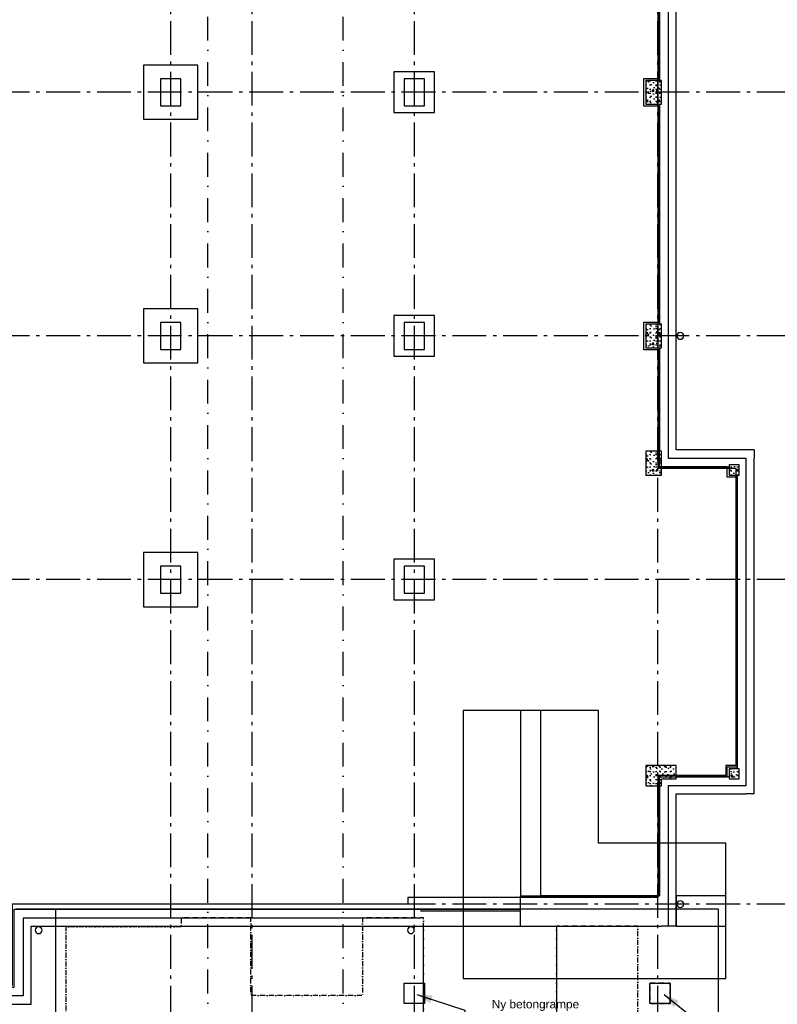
# Model space of a CAD drawing. Header units: millimetres. Extents: x -117798 to 93698, y -84437 to 74219.
# Tile 4 of 34: x -70903 to -59710, y -45291 to -30746. Entities that reach past the tile are written whole.
import ezdxf
from ezdxf.enums import TextEntityAlignment as Align

# ---------------------------------------------------------------- set-up
doc = ezdxf.new("R2010")
doc.units = ezdxf.units.MM
doc.header["$LTSCALE"] = 0.5
doc.header["$MEASUREMENT"] = 0
for name, pattern in [('Akselinje', [1500, 1000, -200, 100, -200]), ('Over snittplan', [260, 150, -50, 10, -50]), ('PLINE', [0]), ('Prikk & stiplet', [1340.555525, 705.555534, -352.777767, 0, -282.222223])]:
    doc.linetypes.add(name, pattern=pattern)
for name, color, linetype in [('216- Direkte fundamentering', 7, 'Continuous'), ('216- Direkte fundamentering (Skravur)', 7, 'Continuous'), ('216- Direkte fundamentering(Nye konstruksjoner)', 7, 'Continuous'), ('252- Gulv på grunn_ bunnplate', 7, 'Continuous'), ('252- Gulv på grunn_ bunnplate(Nye konstruksjoner)', 7, 'Continuous'), ('265- Gesimser_ takrenner og nedløp(Nye konstruksjoner)', 7, 'Continuous'), ('283- Ramper(Nye konstruksjoner)', 7, 'Continuous'), ('82-- Modullinjer', 7, 'Continuous'), ('832- Tekst bygning(Nye konstruksjoner)', 7, 'Continuous'), ('852- Snittmarkør', 7, 'Continuous'), ('tiltaksgrense(Nye konstruksjoner)', 7, 'Continuous')]:
    doc.layers.add(name, color=color, linetype=linetype)
doc.styles.add('GENERATED_STYLE_1', font='arial.ttf')
doc.styles.add('GENERATED_STYLE_2', font='arial.ttf')
doc.linetypes.add('Tiltaksgrense', pattern='A,0,[1,A-2607.110 Plan Fundament1.Shx,S=4.761905,R=0,X=0,Y=0],-1200,0', length=1200)
doc.dimstyles.new('GENERATED_STYLE__2', dxfattribs={"dimtxt": 0.18, "dimasz": 228, "dimexe": 0.18, "dimexo": 0.0625, "dimgap": 0, "dimtad": 0, "dimtih": 1, "dimtoh": 1, "dimdec": 4, "dimzin": 0, "dimdsep": 46, "dimcen": 0.09, "dimadec": 0, "dimazin": 0, "dimtfac": 1, "dimtdec": 4, "dimtmove": 0, "dimatfit": 3, "dimldrblk": 'ARROWHEAD_5', "dimfxl": 1, "dimtolj": 1, "dimtzin": 0, "dimarcsym": 0})
pattern_1 = [(0, (0, 0), (0, 311.7692), [30, -150]), (0, (90, 155.9), (0, 311.7692), [30, -150]), (60, (0, 0), (-270, 155.8846), [30, -150]), (60, (180, 0), (-270, 155.8846), [30, -150]), (120, (30, 0), (270, 155.8846), [30, -150]), (120, (210, 0), (270, 155.8846), [30, -150]), (0, (0, 30), (0, 60), [0, -60, 0, -90.000004]), (45, (30, 30), (-42.42641, 42.42641), [0, -45, 0, -75.000003])]

# ---------------------------------------------------------------- blocks, each defined once
blk = doc.blocks.new('Standard grid marker[8]', base_point=(20939, -35417))
at = {"layer": '82-- Modullinjer', "linetype": 'Akselinje'}
blk.add_line((20739, -35417), (-81321, -35417), dxfattribs=at)
at = {"layer": '82-- Modullinjer', "style": 'GENERATED_STYLE_1'}
for tag, p in [('AC_MarkerText_1_1', (-81899, -35457)), ('AC_MarkerText_1_0', (21062, -35457))]:
    blk.add_attdef(tag, text='', height=175, rotation=90, dxfattribs=at).set_placement(p, align=Align.TOP_CENTER)
blk = doc.blocks.new('Standard grid marker[9]', base_point=(20939, -39017))
at = {"layer": '82-- Modullinjer', "linetype": 'Akselinje'}
blk.add_line((20739, -39017), (-81321, -39017), dxfattribs=at)
at = {"layer": '82-- Modullinjer', "style": 'GENERATED_STYLE_1'}
for tag, p in [('AC_MarkerText_1_1', (-81899, -39057)), ('AC_MarkerText_1_0', (21062, -39057))]:
    blk.add_attdef(tag, text='', height=175, rotation=90, dxfattribs=at).set_placement(p, align=Align.TOP_CENTER)
blk = doc.blocks.new('Standard grid marker[11]', base_point=(-61478, 26434))
at = {"layer": '82-- Modullinjer', "linetype": 'Akselinje'}
blk.add_line((-61478, 26234), (-61478, -50174), dxfattribs=at)
at = {"layer": '82-- Modullinjer', "style": 'GENERATED_STYLE_1'}
for tag, p in [('AC_MarkerText_1_0', (-61606, 26644)), ('AC_MarkerText_1_1', (-61606, -50664))]:
    blk.add_attdef(tag, text='', height=175, rotation=90, dxfattribs=at).set_placement(p, align=Align.TOP_CENTER)
blk = doc.blocks.new('Standard grid marker[23]', base_point=(20939, -43812))
at = {"layer": '82-- Modullinjer', "linetype": 'Akselinje'}
blk.add_line((20739, -43812), (-81321, -43812), dxfattribs=at)
at = {"layer": '82-- Modullinjer', "style": 'GENERATED_STYLE_1'}
for tag, p in [('AC_MarkerText_1_1', (-81899, -43852)), ('AC_MarkerText_1_0', (21062, -43852))]:
    blk.add_attdef(tag, text='', height=175, rotation=90, dxfattribs=at).set_placement(p, align=Align.TOP_CENTER)
blk = doc.blocks.new('Standard grid marker[27]', base_point=(20939, -31817))
at = {"layer": '82-- Modullinjer', "linetype": 'Akselinje'}
blk.add_line((20739, -31817), (-81321, -31817), dxfattribs=at)
at = {"layer": '82-- Modullinjer', "style": 'GENERATED_STYLE_1'}
for tag, p in [('AC_MarkerText_1_1', (-81899, -31857)), ('AC_MarkerText_1_0', (21062, -31857))]:
    blk.add_attdef(tag, text='', height=175, rotation=90, dxfattribs=at).set_placement(p, align=Align.TOP_CENTER)
blk = doc.blocks.new('Standard grid marker[36]', base_point=(-68673, 26434))
at = {"layer": '82-- Modullinjer', "linetype": 'Akselinje'}
blk.add_line((-68673, 26234), (-68673, -50374), dxfattribs=at)
at = {"layer": '82-- Modullinjer', "style": 'GENERATED_STYLE_1'}
for tag, p in [('AC_MarkerText_1_0', (-68801, 26644)), ('AC_MarkerText_1_1', (-68801, -50864))]:
    blk.add_attdef(tag, text='', height=175, rotation=90, dxfattribs=at).set_placement(p, align=Align.TOP_CENTER)
blk = doc.blocks.new('Standard grid marker[37]', base_point=(-67473, 26434))
at = {"layer": '82-- Modullinjer', "linetype": 'Akselinje'}
blk.add_line((-67473, 26234), (-67473, -50374), dxfattribs=at)
at = {"layer": '82-- Modullinjer', "style": 'GENERATED_STYLE_1'}
for tag, p in [('AC_MarkerText_1_0', (-67601, 26644)), ('AC_MarkerText_1_1', (-67601, -50864))]:
    blk.add_attdef(tag, text='', height=175, rotation=90, dxfattribs=at).set_placement(p, align=Align.TOP_CENTER)
blk = doc.blocks.new('Standard grid marker[38]', base_point=(-65073, 26434))
at = {"layer": '82-- Modullinjer', "linetype": 'Akselinje'}
blk.add_line((-65073, 26234), (-65073, -50374), dxfattribs=at)
at = {"layer": '82-- Modullinjer', "style": 'GENERATED_STYLE_1'}
for tag, p in [('AC_MarkerText_1_0', (-65201, 26644)), ('AC_MarkerText_1_1', (-65201, -50864))]:
    blk.add_attdef(tag, text='', height=175, rotation=90, dxfattribs=at).set_placement(p, align=Align.TOP_CENTER)
blk = doc.blocks.new('Nedløp kompleks[42]', base_point=(-65123, -44197))
at = {"layer": '265- Gesimser_ takrenner og nedløp(Nye konstruksjoner)', "linetype": 'PLINE', "flags": 128}
blk.add_lwpolyline([(-65073, -44197, 1), (-65173, -44197, 1)], format="xyb", close=True, dxfattribs=at)
blk = doc.blocks.new('Nedløp kompleks[43]', base_point=(-61143, -35417))
at = {"layer": '265- Gesimser_ takrenner og nedløp(Nye konstruksjoner)', "linetype": 'PLINE', "flags": 128}
blk.add_lwpolyline([(-61143, -35367, 1), (-61143, -35467, 1)], format="xyb", close=True, dxfattribs=at)
blk = doc.blocks.new('Nedløp kompleks[46]', base_point=(-70623, -44197))
at = {"layer": '265- Gesimser_ takrenner og nedløp(Nye konstruksjoner)', "linetype": 'PLINE', "flags": 128}
blk.add_lwpolyline([(-70573, -44197, 1), (-70673, -44197, 1)], format="xyb", close=True, dxfattribs=at)
blk = doc.blocks.new('Nedløp kompleks[47]', base_point=(-61143, -43812))
at = {"layer": '265- Gesimser_ takrenner og nedløp(Nye konstruksjoner)', "linetype": 'PLINE', "flags": 128}
blk.add_lwpolyline([(-61143, -43762, 1), (-61143, -43862, 1)], format="xyb", close=True, dxfattribs=at)
blk = doc.blocks.new('ARROWHEAD_5')
at = {"linetype": 'Continuous'}
blk.add_hatch(color=256, dxfattribs=at).paths.add_polyline_path([(-1, 0.2679), (0, 0), (-1, -0.2679)])
blk.add_line((0, 0), (-1, 0), dxfattribs=at)

msp = doc.modelspace()

# ---------------------------------------------------------------- hatches: boundary and pattern name
at = {"layer": '216- Direkte fundamentering (Skravur)', "linetype": 'Continuous'}
h = msp.add_hatch(dxfattribs=at)
h.set_pattern_fill('Betong_strukturell', color=256, style=0, pattern_type=2)
h.set_pattern_definition(pattern_1)
h.paths.add_polyline_path([(-61423.2, -31991.9), (-61423.2, -31641.9), (-61653.2, -31641.9), (-61653.2, -31991.9)])
h = msp.add_hatch(dxfattribs=at)
h.set_pattern_fill('Betong_strukturell', color=256, style=0, pattern_type=2)
h.set_pattern_definition(pattern_1)
h.paths.add_polyline_path([(-61423.2, -35591.9), (-61423.2, -35241.9), (-61653.2, -35241.9), (-61653.2, -35591.9)])
h = msp.add_hatch(dxfattribs=at)
h.set_pattern_fill('Betong_strukturell', color=256, style=0, pattern_type=2)
h.set_pattern_definition(pattern_1)
h.paths.add_polyline_path([(-61423.2, -37471.9), (-61423.2, -37121.9), (-61653.2, -37121.9), (-61653.2, -37471.9)])
h = msp.add_hatch(dxfattribs=at)
h.set_pattern_fill('Betong_strukturell', color=256, style=0, pattern_type=2)
h.set_pattern_definition(pattern_1)
h.paths.add_polyline_path([(-60273.2, -37471.9), (-60273.2, -37321.9), (-60423.2, -37321.9), (-60423.2, -37471.9)])
h = msp.add_hatch(dxfattribs=at)
h.set_pattern_fill('Betong_strukturell', color=256, style=0, pattern_type=2)
h.set_pattern_definition(pattern_1)
h.paths.add_polyline_path([(-61203.2, -41761.9), (-61653.2, -41761.9), (-61653.2, -42061.9), (-61423.2, -42061.9), (-61423.2, -41961.9), (-61203.2, -41961.9)])
h = msp.add_hatch(dxfattribs=at)
h.set_pattern_fill('Betong_strukturell', color=256, style=0, pattern_type=2)
h.set_pattern_definition(pattern_1)
h.paths.add_polyline_path([(-60273.2, -41961.9), (-60273.2, -41811.9), (-60423.2, -41811.9), (-60423.2, -41961.9)])

# ---------------------------------------------------------------- linework, layer by layer
at = {"layer": '216- Direkte fundamentering', "linetype": 'PLINE'}
for p, q in [((-61323.2, -25666.9), (-61323.2, -37101.9)), ((-61323.2, -37101.9), (-61323.2, -37221.9)), ((-61323.2, -37221.9), (-61203.2, -37221.9)), ((-61203.2, -37221.9), (-60173.2, -37221.9)), ((-60173.2, -37221.9), (-60173.2, -42061.9)), ((-61203.2, -42061.9), (-61323.2, -42061.9)), ((-61323.2, -42061.9), (-61323.2, -42181.9)), ((-60173.2, -42061.9), (-61203.2, -42061.9)), ((-61323.2, -42181.9), (-61323.2, -43920.9)), ((-61323.2, -43920.9), (-61323.2, -44136.9)), ((-70853.2, -44016.9), (-70853.2, -44136.9)), ((-70733.2, -44016.9), (-70853.2, -44016.9)), ((-64978.2, -44016.9), (-70733.2, -44016.9)), ((-70853.2, -44136.9), (-70853.2, -45166.9)), ((-70853.2, -45166.9), (-75148.2, -45166.9))]:
    msp.add_line(p, q, dxfattribs=at)
at = {"layer": '216- Direkte fundamentering', "linetype": 'PLINE', "flags": 128}
for points in [[(-61203.2, -37101.9), (-61203.2, -25546.9)], [(-61453.2, -28391.9), (-61453.2, -31641.9)], [(-61453.2, -31991.9), (-61453.2, -35241.9)], [(-61453.2, -35591.9), (-61453.2, -37121.9)], [(-60053.2, -37101.9), (-61203.2, -37101.9)], [(-60053.2, -37101.9), (-60053.2, -37221.9)], [(-60053.2, -42181.9), (-60053.2, -37221.9)], [(-61423.2, -37351.9), (-60423.2, -37351.9)], [(-60303.2, -37471.9), (-60303.2, -41811.9)], [(-63503.2, -40951.9), (-63503.2, -43686.9)], [(-63203.2, -40951.9), (-63503.2, -40951.9)], [(-63203.2, -43686.9), (-63203.2, -40951.9)], [(-60423.2, -41931.9), (-61203.2, -41931.9)], [(-61453.2, -42061.9), (-61453.2, -43686.9)], [(-61203.2, -42181.9), (-60173.2, -42181.9)], [(-61203.2, -44136.9), (-61203.2, -42181.9)], [(-60053.2, -42181.9), (-60173.2, -42181.9)], [(-63503.2, -44136.9), (-63503.2, -43686.9)], [(-61453.2, -43686.9), (-63203.2, -43686.9)], [(-64978.2, -43886.9), (-70953.2, -43886.9)], [(-64978.2, -43886.9), (-64978.2, -43916.9)], [(-63503.2, -43916.9), (-64978.2, -43916.9)], [(-63503.2, -44136.9), (-63503.2, -43916.9)], [(-70733.2, -45166.9), (-70733.2, -44136.9)], [(-70733.2, -44136.9), (-64978.2, -44136.9)], [(-64978.2, -44136.9), (-63503.2, -44136.9)], [(-63503.2, -44136.9), (-61423.2, -44136.9)], [(-61323.2, -44136.9), (-61423.2, -44136.9)], [(-61203.2, -44136.9), (-61323.2, -44136.9)], [(-70733.2, -45286.9), (-70733.2, -45166.9)], [(-75268.2, -45286.9), (-70733.2, -45286.9)]]:
    msp.add_lwpolyline(points, dxfattribs=at)
for points in [[(-68273.2, -32216.9), (-68273.2, -31416.9), (-69073.2, -31416.9), (-69073.2, -32216.9)], [(-64773.2, -32116.9), (-64773.2, -31516.9), (-65373.2, -31516.9), (-65373.2, -32116.9)], [(-68523.2, -32016.9), (-68523.2, -31616.9), (-68823.2, -31616.9), (-68823.2, -32016.9)], [(-64923.2, -32016.9), (-64923.2, -31616.9), (-65223.2, -31616.9), (-65223.2, -32016.9)], [(-61423.2, -31991.9), (-61423.2, -31641.9), (-61653.2, -31641.9), (-61653.2, -31991.9)], [(-68273.2, -35816.9), (-68273.2, -35016.9), (-69073.2, -35016.9), (-69073.2, -35816.9)], [(-64773.2, -35716.9), (-64773.2, -35116.9), (-65373.2, -35116.9), (-65373.2, -35716.9)], [(-68523.2, -35616.9), (-68523.2, -35216.9), (-68823.2, -35216.9), (-68823.2, -35616.9)], [(-64923.2, -35616.9), (-64923.2, -35216.9), (-65223.2, -35216.9), (-65223.2, -35616.9)], [(-61423.2, -35591.9), (-61423.2, -35241.9), (-61653.2, -35241.9), (-61653.2, -35591.9)], [(-61423.2, -37471.9), (-61423.2, -37121.9), (-61653.2, -37121.9), (-61653.2, -37471.9)], [(-60273.2, -37471.9), (-60273.2, -37321.9), (-60423.2, -37321.9), (-60423.2, -37471.9)], [(-68273.2, -39416.9), (-68273.2, -38616.9), (-69073.2, -38616.9), (-69073.2, -39416.9)], [(-68523.2, -39216.9), (-68523.2, -38816.9), (-68823.2, -38816.9), (-68823.2, -39216.9)], [(-64773.2, -39316.9), (-64773.2, -38716.9), (-65373.2, -38716.9), (-65373.2, -39316.9)], [(-64923.2, -39216.9), (-64923.2, -38816.9), (-65223.2, -38816.9), (-65223.2, -39216.9)], [(-64353.2, -44911.9), (-60473.2, -44911.9), (-60473.2, -42911.9), (-62353.2, -42911.9), (-62353.2, -40951.9), (-64353.2, -40951.9)], [(-61203.2, -41761.9), (-61653.2, -41761.9), (-61653.2, -42061.9), (-61423.2, -42061.9), (-61423.2, -41961.9), (-61203.2, -41961.9)], [(-60273.2, -41961.9), (-60273.2, -41811.9), (-60423.2, -41811.9), (-60423.2, -41961.9)], [(-61203.2, -44136.9), (-60473.2, -44136.9), (-60473.2, -43686.9), (-61203.2, -43686.9)]]:
    msp.add_lwpolyline(points, close=True, dxfattribs=at)
at = {"layer": '216- Direkte fundamentering(Nye konstruksjoner)', "linetype": 'PLINE', "flags": 128}
for points in [[(-65223.2, -45276.9), (-65223.2, -44976.9), (-64923.2, -44976.9), (-64923.2, -45276.9)], [(-61593.2, -45276.9), (-61593.2, -44976.9), (-61293.2, -44976.9), (-61293.2, -45276.9)]]:
    msp.add_lwpolyline(points, close=True, dxfattribs=at)
at = {"layer": '216- Direkte fundamentering(Nye konstruksjoner)', "linetype": 'Over snittplan', "flags": 128}
msp.add_lwpolyline([(-61293.2, -45276.9), (-61293.2, -44976.9), (-61593.2, -44976.9), (-61593.2, -45276.9)], close=True, dxfattribs=at)
at = {"layer": '252- Gulv på grunn_ bunnplate', "linetype": 'PLINE', "flags": 128}
for points in [[(-77588.2, -14806.9), (-68568.2, -14806.9), (-68568.2, -25966.9), (-70173.2, -25966.9), (-70173.2, -26036.9), (-76388.2, -26036.9), (-76388.2, -28301.9), (-77438.2, -28301.9), (-77438.2, -28396.9), (-77588.2, -28396.9), (-77588.2, -31636.9), (-77438.2, -31636.9), (-77438.2, -31996.9), (-77588.2, -31996.9), (-77588.2, -35236.9), (-77438.2, -35236.9), (-77438.2, -35596.9), (-77588.2, -35596.9), (-77588.2, -38881.9), (-76368.2, -38881.9), (-76368.2, -43836.9), (-75018.2, -43836.9), (-75018.2, -45036.9), (-70983.2, -45036.9), (-70983.2, -43886.9), (-63503.2, -43886.9), (-63503.2, -43686.9), (-61453.2, -43686.9), (-61453.2, -41931.9), (-60453.2, -41931.9), (-60453.2, -41781.9), (-60303.2, -41781.9), (-60303.2, -37501.9), (-60453.2, -37501.9), (-60453.2, -37351.9), (-61453.2, -37351.9), (-61453.2, -35621.9), (-61683.2, -35621.9), (-61683.2, -35211.9), (-61453.2, -35211.9), (-61453.2, -32021.9), (-61683.2, -32021.9), (-61683.2, -31611.9), (-61453.2, -31611.9), (-61453.2, -28421.9), (-61683.2, -28421.9), (-61683.2, -28011.9), (-61453.2, -28011.9), (-61453.2, -26026.9), (-61683.2, -26026.9), (-61683.2, -25796.9), (-65003.2, -25796.9), (-65003.2, -15036.9), (-61453.2, -15036.9), (-61453.2, -6304.5), (-61453.2, 4683.1), (-74988.2, 4683.1), (-74988.2, 2613.1), (-74688.2, 2613.1), (-74688.2, 2153.1), (-74988.2, 2153.1), (-74988.2, -986.9), (-74688.2, -986.9), (-74688.2, -1446.9), (-74988.2, -1446.9), (-74988.2, -4586.9), (-74688.2, -4586.9), (-74688.2, -5046.9), (-74988.2, -5046.9), (-74988.2, -8186.9), (-74688.2, -8186.9), (-74688.2, -8646.9), (-74988.2, -8646.9), (-74988.2, -11786.9), (-74688.2, -11786.9), (-74688.2, -12246.9), (-75298.2, -12246.9), (-75298.2, -12101.9), (-77438.2, -12101.9), (-77438.2, -12196.9), (-77588.2, -12196.9)], [(-77668.2, -28221.9), (-76468.2, -28221.9), (-76468.2, -25966.9), (-63573.2, -25966.9), (-63573.2, -25796.9), (-61683.2, -25796.9), (-61683.2, -26026.9), (-61473.2, -26026.9), (-61473.2, -37371.9), (-60323.2, -37371.9), (-60323.2, -41761.9), (-60473.2, -41761.9), (-60473.2, -41911.9), (-61473.2, -41911.9), (-61473.2, -43711.9), (-65168.2, -43711.9), (-65168.2, -43811.9), (-71013.2, -43811.9), (-71013.2, -45011.9), (-75028.2, -45011.9), (-75028.2, -43811.9), (-76248.2, -43811.9), (-76248.2, -38811.9), (-77668.2, -38811.9)]]:
    msp.add_lwpolyline(points, close=True, dxfattribs=at)
at = {"layer": '252- Gulv på grunn_ bunnplate(Nye konstruksjoner)', "linetype": 'Over snittplan', "flags": 128}
for points in [[(-67488.2, -44011.9), (-68518.2, -44011.9), (-68518.2, -44146.9), (-70223.2, -44146.9), (-70223.2, -46446.9), (-64938.2, -46446.9), (-64938.2, -44011.9), (-65838.2, -44011.9), (-65838.2, -45161.9), (-67488.2, -45161.9)], [(-62973.2, -45811.9), (-61773.1, -45811.9), (-61773.1, -44136.9), (-62973.2, -44136.9)]]:
    msp.add_lwpolyline(points, close=True, dxfattribs=at)
at = {"layer": '283- Ramper(Nye konstruksjoner)', "linetype": 'PLINE', "flags": 128}
for points in [[(-64938.2, -44136.9), (-62973.2, -44136.9)], [(-64938.2, -45811.9), (-64938.2, -44136.9)], [(-62973.2, -44136.9), (-62973.2, -45811.9)]]:
    msp.add_lwpolyline(points, dxfattribs=at)
at = {"layer": '852- Snittmarkør', "linetype": 'Prikk & stiplet'}
for p, q in [((-68123.2, -49153.9), (-68123.2, 6068)), ((-66123.2, -49153.9), (-66123.2, 6068))]:
    msp.add_line(p, q, dxfattribs=at)
at = {"layer": 'tiltaksgrense(Nye konstruksjoner)', "linetype": 'Tiltaksgrense', "flags": 128}
msp.add_lwpolyline([(-70373.2, -43886.9), (-70373.2, -47981.9), (-60578.2, -47981.9), (-60578.2, -43886.9)], close=True, dxfattribs=at)

# ---------------------------------------------------------------- block references
at = {"layer": '265- Gesimser_ takrenner og nedløp(Nye konstruksjoner)', "linetype": 'PLINE'}
for name, p in [('Nedløp kompleks[43]', (-61143.2, -35416.9)), ('Nedløp kompleks[47]', (-61143.2, -43811.9)), ('Nedløp kompleks[46]', (-70623.2, -44196.9)), ('Nedløp kompleks[42]', (-65123.2, -44196.9))]:
    msp.add_blockref(name, p, dxfattribs=at)
at = {"layer": '82-- Modullinjer', "linetype": 'PLINE'}
for name, p in [('Standard grid marker[36]', (-68673.2, 26434.4)), ('Standard grid marker[37]', (-67473.2, 26434.4)), ('Standard grid marker[38]', (-65073.2, 26434.4)), ('Standard grid marker[11]', (-61478.2, 26434.4)), ('Standard grid marker[27]', (20939.5, -31816.9)), ('Standard grid marker[8]', (20939.5, -35416.9)), ('Standard grid marker[9]', (20939.5, -39016.9)), ('Standard grid marker[23]', (20939.5, -43811.9))]:
    msp.add_blockref(name, p, dxfattribs=at)

# ---------------------------------------------------------------- texts
at = {"layer": '832- Tekst bygning(Nye konstruksjoner)', "linetype": 'Continuous', "insert": (-63283.5, -45307.1), "char_height": 125, "attachment_point": 5, "style": 'GENERATED_STYLE_2'}
msp.add_mtext('\\A1;{\\pqc;\\fArial|b0|i0|c0|p0;\\W1.000000;Ny betong\\fArial|b0|i0|c0|p0;\\W1.000000;rampe}', dxfattribs=at)

# ---------------------------------------------------------------- leaders
at = {"layer": '832- Tekst bygning(Nye konstruksjoner)', "linetype": 'PLINE', "annotation_type": 0, "has_hookline": 1, "hookline_direction": 1, "text_width": 2177, "horizontal_direction": (0, 1, 0)}
for points in [[(-65037.3, -45147.7), (-64326.3, -45378.8), (-64319.5, -45531.2)], [(-61379.9, -45144.5), (-60902.9, -45528), (-60896.1, -45722.7)]]:
    msp.add_leader(points, dimstyle='GENERATED_STYLE__2', dxfattribs=at)

doc.saveas('drawing.dxf')
